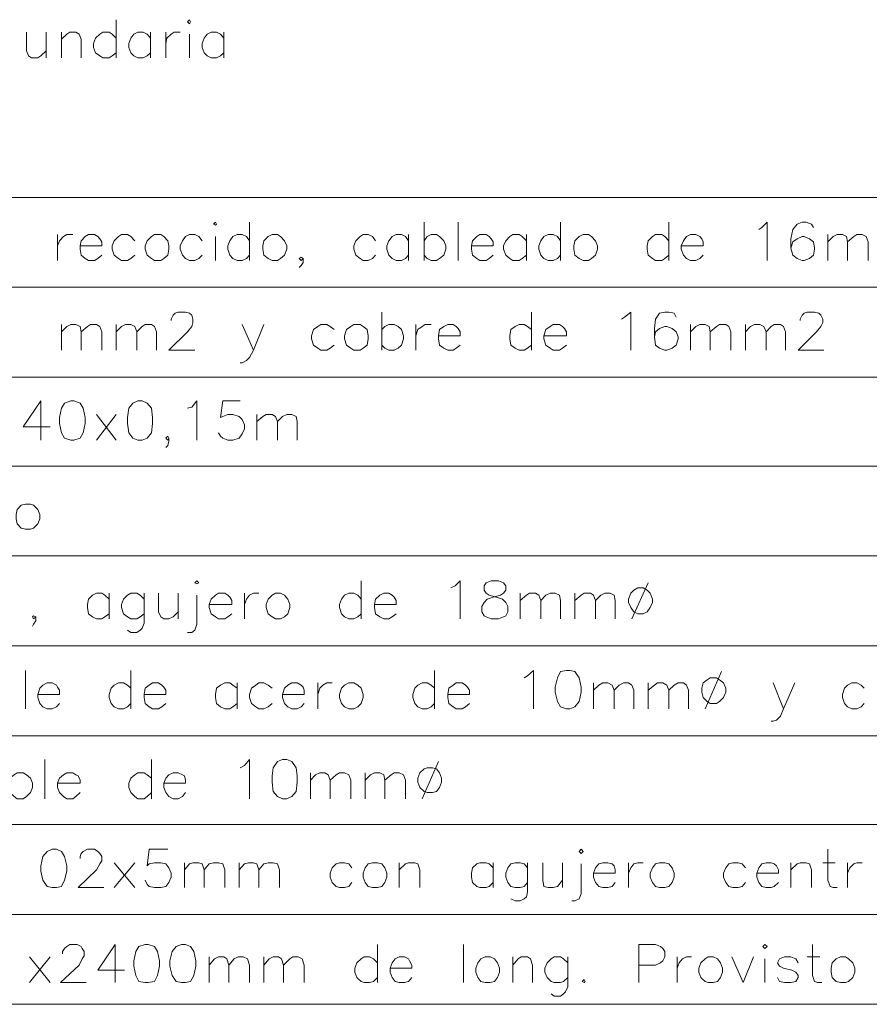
# Model space of a CAD drawing. Header units: millimetres. Extents: x 8 to 202, y 3 to 294.
# Tile 8 of 12: x 97 to 132, y 53 to 93. Entities that reach past the tile are written whole.
import ezdxf

# ---------------------------------------------------------------- set-up
doc = ezdxf.new("R2010")
doc.units = ezdxf.units.MM
doc.layers.add('DGE_CONTORNOS', color=7, linetype='Continuous', lineweight=0)

msp = doc.modelspace()

# ---------------------------------------------------------------- linework, layer by layer
at = {"layer": 'DGE_CONTORNOS', "lineweight": 13}
for points in [[(101.3883, 93.4157), (101.3883, 91.8493)], [(104.3093, 93.331), (104.394, 93.4157), (104.4363, 93.331), (104.394, 93.2464), (104.3093, 93.331)], [(97.7053, 92.9077), (97.7053, 92.1457), (97.79, 91.934), (97.917, 91.8493), (98.171, 91.8493), (98.298, 91.934), (98.5097, 92.1457)], [(98.5097, 92.9077), (98.5097, 91.8493)], [(99.1447, 92.9077), (99.1447, 91.8493)], [(99.1447, 92.6114), (99.3563, 92.823), (99.4833, 92.9077), (99.7373, 92.9077), (99.8643, 92.823), (99.949, 92.6114), (99.949, 91.8493)], [(101.3883, 92.6537), (101.219, 92.823), (101.092, 92.9077), (100.838, 92.9077), (100.711, 92.823), (100.5417, 92.6537), (100.457, 92.442), (100.457, 92.2727), (100.5417, 92.061), (100.711, 91.934), (100.838, 91.8493), (101.092, 91.8493), (101.219, 91.934), (101.3883, 92.061)], [(102.7853, 92.6537), (102.6583, 92.823), (102.489, 92.9077), (102.2773, 92.9077), (102.108, 92.823), (101.981, 92.6537), (101.8963, 92.442), (101.8963, 92.2727), (101.981, 92.061), (102.108, 91.934), (102.2773, 91.8493), (102.489, 91.8493), (102.6583, 91.934), (102.7853, 92.061)], [(102.7853, 92.9077), (102.7853, 91.8493)], [(103.4203, 92.9077), (103.4203, 91.8493)], [(103.4203, 92.442), (103.4627, 92.6537), (103.632, 92.823), (103.759, 92.9077), (104.013, 92.9077)], [(104.394, 92.823), (104.394, 91.8493)], [(105.791, 92.6537), (105.664, 92.823), (105.4947, 92.9077), (105.283, 92.9077), (105.1137, 92.823), (104.9867, 92.6537), (104.902, 92.442), (104.902, 92.2727), (104.9867, 92.061), (105.1137, 91.934), (105.283, 91.8493), (105.4947, 91.8493), (105.664, 91.934), (105.791, 92.061)], [(105.791, 92.9077), (105.791, 91.8493)], [(105.3677, 85.0337), (105.4523, 85.1184), (105.4947, 85.0337), (105.4523, 84.9914), (105.3677, 85.0337)], [(106.8493, 85.1184), (106.8493, 83.552)], [(114.0037, 85.1184), (114.0037, 83.552)], [(115.4007, 85.1184), (115.4007, 83.552)], [(119.5917, 85.1184), (119.5917, 83.552)], [(124.0367, 85.1184), (124.0367, 83.552)], [(127.7197, 84.822), (127.8467, 84.9067), (128.0583, 85.1184), (128.0583, 83.552)], [(129.9633, 84.9067), (129.8787, 85.0337), (129.667, 85.1184), (129.4977, 85.1184), (129.286, 85.0337), (129.1167, 84.822), (129.032, 84.441), (129.032, 84.06), (129.1167, 83.7637), (129.286, 83.6367), (129.4977, 83.552), (129.5823, 83.552), (129.794, 83.6367), (129.9633, 83.7637), (130.0057, 84.0177), (130.0057, 84.06), (129.9633, 84.314), (129.794, 84.441), (129.5823, 84.5257), (129.4977, 84.5257), (129.286, 84.441), (129.1167, 84.314), (129.032, 84.06)], [(98.9753, 84.6104), (98.9753, 83.552)], [(98.9753, 84.1447), (99.06, 84.3564), (99.2293, 84.5257), (99.3563, 84.6104), (99.6103, 84.6104)], [(99.9067, 84.1447), (100.7957, 84.1447), (100.7957, 84.314), (100.711, 84.441), (100.6263, 84.5257), (100.4993, 84.6104), (100.2453, 84.6104), (100.1183, 84.5257), (99.949, 84.3564), (99.9067, 84.1447), (99.9067, 84.0177), (99.949, 83.7637), (100.1183, 83.6367), (100.2453, 83.552), (100.4993, 83.552), (100.6263, 83.6367), (100.7957, 83.7637)], [(102.1503, 84.3564), (101.981, 84.5257), (101.854, 84.6104), (101.6, 84.6104), (101.473, 84.5257), (101.3037, 84.3564), (101.219, 84.1447), (101.219, 84.0177), (101.3037, 83.7637), (101.473, 83.6367), (101.6, 83.552), (101.854, 83.552), (101.981, 83.6367), (102.1503, 83.7637)], [(102.9547, 84.6104), (102.8277, 84.5257), (102.6583, 84.3564), (102.5737, 84.1447), (102.5737, 84.0177), (102.6583, 83.7637), (102.8277, 83.6367), (102.9547, 83.552), (103.2087, 83.552), (103.3357, 83.6367), (103.505, 83.7637), (103.5473, 84.0177), (103.5473, 84.1447), (103.505, 84.3564), (103.3357, 84.5257), (103.2087, 84.6104), (102.9547, 84.6104)], [(104.902, 84.3564), (104.775, 84.5257), (104.6057, 84.6104), (104.394, 84.6104), (104.2247, 84.5257), (104.0977, 84.3564), (104.013, 84.1447), (104.013, 84.0177), (104.0977, 83.7637), (104.2247, 83.6367), (104.394, 83.552), (104.6057, 83.552), (104.775, 83.6367), (104.902, 83.7637)], [(105.4523, 84.5257), (105.4523, 83.552)], [(106.8493, 84.3564), (106.7223, 84.5257), (106.553, 84.6104), (106.3413, 84.6104), (106.172, 84.5257), (106.045, 84.3564), (105.9603, 84.1447), (105.9603, 84.0177), (106.045, 83.7637), (106.172, 83.6367), (106.3413, 83.552), (106.553, 83.552), (106.7223, 83.6367), (106.8493, 83.7637)], [(107.7807, 84.6104), (107.6113, 84.5257), (107.442, 84.3564), (107.3997, 84.1447), (107.3997, 84.0177), (107.442, 83.7637), (107.6113, 83.6367), (107.7807, 83.552), (107.9923, 83.552), (108.1193, 83.6367), (108.2887, 83.7637), (108.3733, 84.0177), (108.3733, 84.1447), (108.2887, 84.3564), (108.1193, 84.5257), (107.9923, 84.6104), (107.7807, 84.6104)], [(112.014, 84.3564), (111.887, 84.5257), (111.7177, 84.6104), (111.506, 84.6104), (111.379, 84.5257), (111.2097, 84.3564), (111.125, 84.1447), (111.125, 84.0177), (111.2097, 83.7637), (111.379, 83.6367), (111.506, 83.552), (111.7177, 83.552), (111.887, 83.6367), (112.014, 83.7637)], [(113.3687, 84.3564), (113.2417, 84.5257), (113.0723, 84.6104), (112.8607, 84.6104), (112.6913, 84.5257), (112.5643, 84.3564), (112.4797, 84.1447), (112.4797, 84.0177), (112.5643, 83.7637), (112.6913, 83.6367), (112.8607, 83.552), (113.0723, 83.552), (113.2417, 83.6367), (113.3687, 83.7637)], [(113.3687, 84.6104), (113.3687, 83.552)], [(114.0037, 84.3564), (114.1307, 84.5257), (114.3, 84.6104), (114.5117, 84.6104), (114.6387, 84.5257), (114.808, 84.3564), (114.8927, 84.1447), (114.8927, 84.0177), (114.808, 83.7637), (114.6387, 83.6367), (114.5117, 83.552), (114.3, 83.552), (114.1307, 83.6367), (114.0037, 83.7637)], [(115.951, 84.1447), (116.84, 84.1447), (116.84, 84.314), (116.7553, 84.441), (116.6707, 84.5257), (116.5437, 84.6104), (116.2897, 84.6104), (116.1627, 84.5257), (115.9933, 84.3564), (115.951, 84.1447), (115.951, 84.0177), (115.9933, 83.7637), (116.1627, 83.6367), (116.2897, 83.552), (116.5437, 83.552), (116.6707, 83.6367), (116.84, 83.7637)], [(118.1947, 84.3564), (118.0253, 84.5257), (117.8983, 84.6104), (117.6443, 84.6104), (117.5173, 84.5257), (117.348, 84.3564), (117.2633, 84.1447), (117.2633, 84.0177), (117.348, 83.7637), (117.5173, 83.6367), (117.6443, 83.552), (117.8983, 83.552), (118.0253, 83.6367), (118.1947, 83.7637)], [(118.1947, 84.6104), (118.1947, 83.552)], [(119.5917, 84.3564), (119.4647, 84.5257), (119.2953, 84.6104), (119.0837, 84.6104), (118.9143, 84.5257), (118.7873, 84.3564), (118.7027, 84.1447), (118.7027, 84.0177), (118.7873, 83.7637), (118.9143, 83.6367), (119.0837, 83.552), (119.2953, 83.552), (119.4647, 83.6367), (119.5917, 83.7637)], [(120.523, 84.6104), (120.3537, 84.5257), (120.1843, 84.3564), (120.142, 84.1447), (120.142, 84.0177), (120.1843, 83.7637), (120.3537, 83.6367), (120.523, 83.552), (120.7347, 83.552), (120.8617, 83.6367), (121.031, 83.7637), (121.1157, 84.0177), (121.1157, 84.1447), (121.031, 84.3564), (120.8617, 84.5257), (120.7347, 84.6104), (120.523, 84.6104)], [(124.0367, 84.3564), (123.8673, 84.5257), (123.7403, 84.6104), (123.4863, 84.6104), (123.3593, 84.5257), (123.19, 84.3564), (123.1477, 84.1447), (123.1477, 84.0177), (123.19, 83.7637), (123.3593, 83.6367), (123.4863, 83.552), (123.7403, 83.552), (123.8673, 83.6367), (124.0367, 83.7637)], [(124.5447, 84.1447), (125.4337, 84.1447), (125.4337, 84.314), (125.3913, 84.441), (125.3067, 84.5257), (125.1373, 84.6104), (124.9257, 84.6104), (124.7563, 84.5257), (124.6293, 84.3564), (124.5447, 84.1447), (124.5447, 84.0177), (124.6293, 83.7637), (124.7563, 83.6367), (124.9257, 83.552), (125.1373, 83.552), (125.3067, 83.6367), (125.4337, 83.7637)], [(130.556, 84.6104), (130.556, 83.552)], [(130.556, 84.314), (130.7677, 84.5257), (130.937, 84.6104), (131.1487, 84.6104), (131.318, 84.5257), (131.3603, 84.314), (131.3603, 83.552)], [(131.3603, 84.314), (131.6143, 84.5257), (131.7413, 84.6104), (131.953, 84.6104), (132.1223, 84.5257), (132.207, 84.314), (132.207, 83.552)], [(109.0507, 83.6367), (108.966, 83.679), (108.8813, 83.6367), (108.966, 83.552), (109.0507, 83.6367), (109.0507, 83.4674), (108.966, 83.3404), (108.8813, 83.2557)], [(103.632, 81.0967), (103.632, 81.139), (103.7167, 81.3084), (103.8013, 81.393), (103.9283, 81.4354), (104.2247, 81.4354), (104.394, 81.393), (104.4787, 81.3084), (104.521, 81.139), (104.521, 81.012), (104.4787, 80.8427), (104.3093, 80.631), (103.5473, 79.869), (104.6057, 79.869)], [(112.268, 81.4354), (112.268, 79.869)], [(118.4063, 81.4354), (118.4063, 79.869)], [(122.0893, 81.139), (122.2163, 81.2237), (122.4703, 81.4354), (122.4703, 79.869)], [(124.333, 81.2237), (124.2483, 81.393), (124.0367, 81.4354), (123.8673, 81.4354), (123.6557, 81.393), (123.4863, 81.139), (123.444, 80.758), (123.444, 80.4194), (123.4863, 80.0807), (123.6557, 79.9537), (123.8673, 79.869), (123.952, 79.869), (124.1637, 79.9537), (124.333, 80.0807), (124.4177, 80.3347), (124.4177, 80.4194), (124.333, 80.631), (124.1637, 80.758), (123.952, 80.8427), (123.8673, 80.8427), (123.6557, 80.758), (123.4863, 80.631), (123.444, 80.4194)], [(129.413, 81.0967), (129.413, 81.139), (129.4977, 81.3084), (129.5823, 81.393), (129.7093, 81.4354), (130.0057, 81.4354), (130.175, 81.393), (130.2597, 81.3084), (130.3443, 81.139), (130.3443, 81.012), (130.2597, 80.8427), (130.0903, 80.631), (129.3283, 79.869), (130.3867, 79.869)], [(99.1447, 80.9274), (99.1447, 79.869)], [(99.1447, 80.631), (99.3563, 80.8427), (99.5257, 80.9274), (99.7373, 80.9274), (99.9067, 80.8427), (99.949, 80.631), (99.949, 79.869)], [(99.949, 80.631), (100.203, 80.8427), (100.33, 80.9274), (100.584, 80.9274), (100.711, 80.8427), (100.7957, 80.631), (100.7957, 79.869)], [(101.3883, 80.9274), (101.3883, 79.869)], [(101.3883, 80.631), (101.6, 80.8427), (101.7693, 80.9274), (101.981, 80.9274), (102.1503, 80.8427), (102.235, 80.631), (102.235, 79.869)], [(102.235, 80.631), (102.4467, 80.8427), (102.5737, 80.9274), (102.8277, 80.9274), (102.9547, 80.8427), (103.0393, 80.631), (103.0393, 79.869)], [(106.553, 80.9274), (107.0187, 79.869), (107.442, 80.9274)], [(110.3207, 80.7157), (110.1513, 80.8427), (110.0243, 80.9274), (109.7703, 80.9274), (109.6433, 80.8427), (109.474, 80.7157), (109.3893, 80.4617), (109.3893, 80.3347), (109.474, 80.0807), (109.6433, 79.9537), (109.7703, 79.869), (110.0243, 79.869), (110.1513, 79.9537), (110.3207, 80.0807)], [(111.125, 80.9274), (110.998, 80.8427), (110.8287, 80.7157), (110.744, 80.4617), (110.744, 80.3347), (110.8287, 80.0807), (110.998, 79.9537), (111.125, 79.869), (111.379, 79.869), (111.506, 79.9537), (111.6753, 80.0807), (111.7177, 80.3347), (111.7177, 80.4617), (111.6753, 80.7157), (111.506, 80.8427), (111.379, 80.9274), (111.125, 80.9274)], [(112.268, 80.7157), (112.395, 80.8427), (112.5643, 80.9274), (112.776, 80.9274), (112.9453, 80.8427), (113.0723, 80.7157), (113.157, 80.4617), (113.157, 80.3347), (113.0723, 80.0807), (112.9453, 79.9537), (112.776, 79.869), (112.5643, 79.869), (112.395, 79.9537), (112.268, 80.0807)], [(113.665, 80.9274), (113.665, 79.869)], [(113.665, 80.4617), (113.7497, 80.7157), (113.919, 80.8427), (114.046, 80.9274), (114.3, 80.9274)], [(114.5963, 80.4617), (115.4853, 80.4617), (115.4853, 80.631), (115.4007, 80.758), (115.316, 80.8427), (115.189, 80.9274), (114.9773, 80.9274), (114.808, 80.8427), (114.6387, 80.7157), (114.5963, 80.4617), (114.5963, 80.3347), (114.6387, 80.0807), (114.808, 79.9537), (114.9773, 79.869), (115.189, 79.869), (115.316, 79.9537), (115.4853, 80.0807)], [(118.4063, 80.7157), (118.237, 80.8427), (118.11, 80.9274), (117.8983, 80.9274), (117.729, 80.8427), (117.5597, 80.7157), (117.5173, 80.4617), (117.5173, 80.3347), (117.5597, 80.0807), (117.729, 79.9537), (117.8983, 79.869), (118.11, 79.869), (118.237, 79.9537), (118.4063, 80.0807)], [(118.9143, 80.4617), (119.8457, 80.4617), (119.8457, 80.631), (119.761, 80.758), (119.6763, 80.8427), (119.5493, 80.9274), (119.2953, 80.9274), (119.1683, 80.8427), (118.999, 80.7157), (118.9143, 80.4617), (118.9143, 80.3347), (118.999, 80.0807), (119.1683, 79.9537), (119.2953, 79.869), (119.5493, 79.869), (119.6763, 79.9537), (119.8457, 80.0807)], [(124.9257, 80.9274), (124.9257, 79.869)], [(124.9257, 80.631), (125.1373, 80.8427), (125.3067, 80.9274), (125.5183, 80.9274), (125.6877, 80.8427), (125.73, 80.631), (125.73, 79.869)], [(125.73, 80.631), (125.984, 80.8427), (126.111, 80.9274), (126.365, 80.9274), (126.492, 80.8427), (126.5767, 80.631), (126.5767, 79.869)], [(127.1693, 80.9274), (127.1693, 79.869)], [(127.1693, 80.631), (127.381, 80.8427), (127.5503, 80.9274), (127.762, 80.9274), (127.9313, 80.8427), (128.016, 80.631), (128.016, 79.869)], [(128.016, 80.631), (128.2277, 80.8427), (128.3547, 80.9274), (128.6087, 80.9274), (128.7357, 80.8427), (128.8203, 80.631), (128.8203, 79.869)], [(107.0187, 79.869), (106.8493, 79.5727), (106.7223, 79.4457), (106.553, 79.361), (106.4683, 79.361)], [(98.298, 77.7947), (97.5783, 76.7364), (98.679, 76.7364)], [(98.298, 77.7947), (98.298, 76.186)], [(99.5257, 77.7947), (99.2717, 77.71), (99.1447, 77.4984), (99.06, 77.1174), (99.06, 76.8634), (99.1447, 76.4824), (99.2717, 76.2707), (99.5257, 76.186), (99.6527, 76.186), (99.9067, 76.2707), (100.0337, 76.4824), (100.1183, 76.8634), (100.1183, 77.1174), (100.0337, 77.4984), (99.9067, 77.71), (99.6527, 77.7947), (99.5257, 77.7947)], [(102.2773, 77.7947), (102.0657, 77.71), (101.8963, 77.4984), (101.854, 77.1174), (101.854, 76.8634), (101.8963, 76.4824), (102.0657, 76.2707), (102.2773, 76.186), (102.4467, 76.186), (102.6583, 76.2707), (102.8277, 76.4824), (102.87, 76.8634), (102.87, 77.1174), (102.8277, 77.4984), (102.6583, 77.71), (102.4467, 77.7947), (102.2773, 77.7947)], [(104.3093, 77.4984), (104.4787, 77.5407), (104.6903, 77.7947), (104.6903, 76.186)], [(106.4683, 77.7947), (105.7487, 77.7947), (105.664, 77.1174), (105.7487, 77.1597), (105.9603, 77.2444), (106.172, 77.2444), (106.426, 77.1597), (106.553, 77.0327), (106.6377, 76.821), (106.6377, 76.6517), (106.553, 76.44), (106.426, 76.2707), (106.172, 76.186), (105.9603, 76.186), (105.7487, 76.2707), (105.664, 76.3554), (105.5793, 76.4824)], [(100.584, 77.2444), (101.3883, 76.186)], [(101.3883, 77.2444), (100.584, 76.186)], [(107.1457, 77.2444), (107.1457, 76.186)], [(107.1457, 76.948), (107.3997, 77.1597), (107.5267, 77.2444), (107.7807, 77.2444), (107.9077, 77.1597), (107.9923, 76.948), (107.9923, 76.186)], [(107.9923, 76.948), (108.204, 77.1597), (108.3733, 77.2444), (108.585, 77.2444), (108.7543, 77.1597), (108.7967, 76.948), (108.7967, 76.186)], [(103.5473, 76.2707), (103.505, 76.3554), (103.4203, 76.2707), (103.505, 76.186), (103.5473, 76.2707), (103.5473, 76.1437), (103.505, 75.9744), (103.4203, 75.8897)], [(97.663, 73.5614), (97.4937, 73.519), (97.3243, 73.3497), (97.282, 73.138), (97.282, 72.9687), (97.3243, 72.757), (97.4937, 72.5877), (97.663, 72.5454), (97.8747, 72.5454), (98.0017, 72.5877), (98.171, 72.757), (98.2557, 72.9687), (98.2557, 73.138), (98.171, 73.3497), (98.0017, 73.519), (97.8747, 73.5614), (97.663, 73.5614)], [(104.6057, 70.344), (104.6903, 70.4287), (104.775, 70.344), (104.6903, 70.3017), (104.6057, 70.344)], [(111.4213, 70.4287), (111.4213, 68.8624)], [(115.1043, 70.1324), (115.2737, 70.217), (115.4853, 70.4287), (115.4853, 68.8624)], [(116.7553, 70.4287), (116.5437, 70.344), (116.459, 70.217), (116.459, 70.0477), (116.5437, 69.9207), (116.6707, 69.836), (116.967, 69.7514), (117.221, 69.6667), (117.348, 69.5397), (117.4327, 69.3704), (117.4327, 69.1587), (117.348, 68.9894), (117.2633, 68.947), (117.0517, 68.8624), (116.7553, 68.8624), (116.5437, 68.947), (116.459, 68.9894), (116.3743, 69.1587), (116.3743, 69.3704), (116.459, 69.5397), (116.586, 69.6667), (116.84, 69.7514), (117.1363, 69.836), (117.2633, 69.9207), (117.348, 70.0477), (117.348, 70.217), (117.2633, 70.344), (117.0517, 70.4287), (116.7553, 70.4287)], [(123.19, 70.344), (122.5127, 68.8624)], [(101.092, 69.6667), (100.9227, 69.836), (100.7957, 69.9207), (100.584, 69.9207), (100.4147, 69.836), (100.2453, 69.6667), (100.203, 69.455), (100.203, 69.328), (100.2453, 69.074), (100.4147, 68.947), (100.584, 68.8624), (100.7957, 68.8624), (100.9227, 68.947), (101.092, 69.074)], [(101.092, 69.9207), (101.092, 68.8624)], [(102.5313, 69.6667), (102.362, 69.836), (102.235, 69.9207), (101.981, 69.9207), (101.854, 69.836), (101.6847, 69.6667), (101.6, 69.455), (101.6, 69.328), (101.6847, 69.074), (101.854, 68.947), (101.981, 68.8624), (102.235, 68.8624), (102.362, 68.947), (102.5313, 69.074)], [(102.5313, 69.9207), (102.5313, 68.693), (102.4467, 68.4814), (102.362, 68.3967), (102.235, 68.312), (101.981, 68.312), (101.854, 68.3967)], [(103.124, 69.9207), (103.124, 69.1587), (103.2087, 68.947), (103.3357, 68.8624), (103.5473, 68.8624), (103.7167, 68.947), (103.9283, 69.1587)], [(103.9283, 69.9207), (103.9283, 68.8624)], [(104.6903, 69.836), (104.6903, 68.6507), (104.6057, 68.3967), (104.4787, 68.312), (104.3093, 68.312)], [(105.1983, 69.455), (106.1297, 69.455), (106.1297, 69.6244), (106.045, 69.7514), (105.9603, 69.836), (105.8333, 69.9207), (105.5793, 69.9207), (105.4523, 69.836), (105.283, 69.6667), (105.1983, 69.455), (105.1983, 69.328), (105.283, 69.074), (105.4523, 68.947), (105.5793, 68.8624), (105.8333, 68.8624), (105.9603, 68.947), (106.1297, 69.074)], [(106.6377, 69.9207), (106.6377, 68.8624)], [(106.6377, 69.455), (106.7223, 69.6667), (106.8493, 69.836), (107.0187, 69.9207), (107.2303, 69.9207)], [(107.9077, 69.9207), (107.7807, 69.836), (107.6113, 69.6667), (107.5267, 69.455), (107.5267, 69.328), (107.6113, 69.074), (107.7807, 68.947), (107.9077, 68.8624), (108.1193, 68.8624), (108.2887, 68.947), (108.4157, 69.074), (108.5003, 69.328), (108.5003, 69.455), (108.4157, 69.6667), (108.2887, 69.836), (108.1193, 69.9207), (107.9077, 69.9207)], [(111.4213, 69.6667), (111.2943, 69.836), (111.125, 69.9207), (110.9133, 69.9207), (110.744, 69.836), (110.617, 69.6667), (110.5323, 69.455), (110.5323, 69.328), (110.617, 69.074), (110.744, 68.947), (110.9133, 68.8624), (111.125, 68.8624), (111.2943, 68.947), (111.4213, 69.074)], [(111.9717, 69.455), (112.8607, 69.455), (112.8607, 69.6244), (112.776, 69.7514), (112.6913, 69.836), (112.5643, 69.9207), (112.3527, 69.9207), (112.1833, 69.836), (112.014, 69.6667), (111.9717, 69.455), (111.9717, 69.328), (112.014, 69.074), (112.1833, 68.947), (112.3527, 68.8624), (112.5643, 68.8624), (112.6913, 68.947), (112.8607, 69.074)], [(117.9407, 69.9207), (117.9407, 68.8624)], [(117.9407, 69.6244), (118.1947, 69.836), (118.3217, 69.9207), (118.5757, 69.9207), (118.7027, 69.836), (118.7873, 69.6244), (118.7873, 68.8624)], [(118.7873, 69.6244), (118.999, 69.836), (119.1683, 69.9207), (119.38, 69.9207), (119.5493, 69.836), (119.5917, 69.6244), (119.5917, 68.8624)], [(120.1843, 69.9207), (120.1843, 68.8624)], [(120.1843, 69.6244), (120.4383, 69.836), (120.5653, 69.9207), (120.8193, 69.9207), (120.9463, 69.836), (121.031, 69.6244), (121.031, 68.8624)], [(121.031, 69.6244), (121.2427, 69.836), (121.412, 69.9207), (121.6237, 69.9207), (121.793, 69.836), (121.8353, 69.6244), (121.8353, 68.8624)], [(122.7667, 70.1324), (122.5973, 70.0477), (122.4703, 69.9207), (122.3857, 69.6667), (122.3857, 69.5397), (122.4703, 69.328), (122.5973, 69.1587), (122.7667, 69.074), (122.9783, 69.074), (123.1477, 69.1587), (123.2747, 69.328), (123.3593, 69.5397), (123.3593, 69.6667), (123.2747, 69.9207), (123.1477, 70.0477), (122.9783, 70.1324), (122.7667, 70.1324)], [(98.0863, 68.947), (98.0017, 68.9894), (97.9593, 68.947), (98.0017, 68.8624), (98.0863, 68.947), (98.0863, 68.7777), (98.0017, 68.6507), (97.9593, 68.566)], [(97.663, 66.7457), (97.663, 65.1794)], [(101.981, 66.7457), (101.981, 65.1794)], [(114.427, 66.7457), (114.427, 65.1794)], [(118.11, 66.4494), (118.237, 66.534), (118.491, 66.7457), (118.491, 65.1794)], [(119.8457, 66.7457), (119.5917, 66.7034), (119.4647, 66.4494), (119.38, 66.0684), (119.38, 65.8567), (119.4647, 65.4757), (119.5917, 65.264), (119.8457, 65.1794), (119.9727, 65.1794), (120.1843, 65.264), (120.3537, 65.4757), (120.4383, 65.8567), (120.4383, 66.0684), (120.3537, 66.4494), (120.1843, 66.7034), (119.9727, 66.7457), (119.8457, 66.7457)], [(126.1957, 66.7034), (125.5183, 65.1794)], [(98.171, 65.772), (99.06, 65.772), (99.06, 65.9414), (98.9753, 66.0684), (98.933, 66.153), (98.7637, 66.2377), (98.552, 66.2377), (98.3827, 66.153), (98.2557, 66.026), (98.171, 65.772), (98.171, 65.645), (98.2557, 65.391), (98.3827, 65.264), (98.552, 65.1794), (98.7637, 65.1794), (98.933, 65.264), (99.06, 65.391)], [(101.981, 66.026), (101.854, 66.153), (101.6847, 66.2377), (101.473, 66.2377), (101.3037, 66.153), (101.1767, 66.026), (101.092, 65.772), (101.092, 65.645), (101.1767, 65.391), (101.3037, 65.264), (101.473, 65.1794), (101.6847, 65.1794), (101.854, 65.264), (101.981, 65.391)], [(102.5313, 65.772), (103.4203, 65.772), (103.4203, 65.9414), (103.3357, 66.0684), (103.251, 66.153), (103.124, 66.2377), (102.87, 66.2377), (102.743, 66.153), (102.5737, 66.026), (102.5313, 65.772), (102.5313, 65.645), (102.5737, 65.391), (102.743, 65.264), (102.87, 65.1794), (103.124, 65.1794), (103.251, 65.264), (103.4203, 65.391)], [(106.3413, 66.026), (106.172, 66.153), (106.045, 66.2377), (105.8333, 66.2377), (105.664, 66.153), (105.4947, 66.026), (105.4523, 65.772), (105.4523, 65.645), (105.4947, 65.391), (105.664, 65.264), (105.8333, 65.1794), (106.045, 65.1794), (106.172, 65.264), (106.3413, 65.391)], [(106.3413, 66.2377), (106.3413, 65.1794)], [(107.7807, 66.026), (107.6113, 66.153), (107.442, 66.2377), (107.2303, 66.2377), (107.1033, 66.153), (106.934, 66.026), (106.8493, 65.772), (106.8493, 65.645), (106.934, 65.391), (107.1033, 65.264), (107.2303, 65.1794), (107.442, 65.1794), (107.6113, 65.264), (107.7807, 65.391)], [(108.204, 65.772), (109.093, 65.772), (109.093, 65.9414), (109.0507, 66.0684), (108.966, 66.153), (108.7967, 66.2377), (108.585, 66.2377), (108.4157, 66.153), (108.2887, 66.026), (108.204, 65.772), (108.204, 65.645), (108.2887, 65.391), (108.4157, 65.264), (108.585, 65.1794), (108.7967, 65.1794), (108.966, 65.264), (109.093, 65.391)], [(109.6433, 66.2377), (109.6433, 65.1794)], [(109.6433, 65.772), (109.728, 66.026), (109.855, 66.153), (110.0243, 66.2377), (110.236, 66.2377)], [(110.9133, 66.2377), (110.744, 66.153), (110.617, 66.026), (110.5323, 65.772), (110.5323, 65.645), (110.617, 65.391), (110.744, 65.264), (110.9133, 65.1794), (111.125, 65.1794), (111.2943, 65.264), (111.4213, 65.391), (111.506, 65.645), (111.506, 65.772), (111.4213, 66.026), (111.2943, 66.153), (111.125, 66.2377), (110.9133, 66.2377)], [(114.427, 66.026), (114.3, 66.153), (114.1307, 66.2377), (113.919, 66.2377), (113.7497, 66.153), (113.6227, 66.026), (113.538, 65.772), (113.538, 65.645), (113.6227, 65.391), (113.7497, 65.264), (113.919, 65.1794), (114.1307, 65.1794), (114.3, 65.264), (114.427, 65.391)], [(114.9773, 65.772), (115.8663, 65.772), (115.8663, 65.9414), (115.7817, 66.0684), (115.697, 66.153), (115.57, 66.2377), (115.316, 66.2377), (115.189, 66.153), (115.0197, 66.026), (114.9773, 65.772), (114.9773, 65.645), (115.0197, 65.391), (115.189, 65.264), (115.316, 65.1794), (115.57, 65.1794), (115.697, 65.264), (115.8663, 65.391)], [(120.9463, 66.2377), (120.9463, 65.1794)], [(120.9463, 65.9414), (121.158, 66.153), (121.3273, 66.2377), (121.539, 66.2377), (121.7083, 66.153), (121.793, 65.9414), (121.793, 65.1794)], [(121.793, 65.9414), (122.0047, 66.153), (122.174, 66.2377), (122.3857, 66.2377), (122.5127, 66.153), (122.5973, 65.9414), (122.5973, 65.1794)], [(123.19, 66.2377), (123.19, 65.1794)], [(123.19, 65.9414), (123.444, 66.153), (123.571, 66.2377), (123.7827, 66.2377), (123.952, 66.153), (124.0367, 65.9414), (124.0367, 65.1794)], [(124.0367, 65.9414), (124.2483, 66.153), (124.4177, 66.2377), (124.6293, 66.2377), (124.7563, 66.153), (124.841, 65.9414), (124.841, 65.1794)], [(125.73, 66.4494), (125.603, 66.3647), (125.4337, 66.2377), (125.3913, 66.026), (125.3913, 65.8567), (125.4337, 65.645), (125.603, 65.4757), (125.73, 65.391), (125.984, 65.391), (126.111, 65.4757), (126.2803, 65.645), (126.365, 65.8567), (126.365, 66.026), (126.2803, 66.2377), (126.111, 66.3647), (125.984, 66.4494), (125.73, 66.4494)], [(128.3123, 66.2377), (128.7357, 65.1794), (129.2013, 66.2377)], [(132.0377, 66.026), (131.9107, 66.153), (131.7413, 66.2377), (131.5297, 66.2377), (131.3603, 66.153), (131.2333, 66.026), (131.1487, 65.772), (131.1487, 65.645), (131.2333, 65.391), (131.3603, 65.264), (131.5297, 65.1794), (131.7413, 65.1794), (131.9107, 65.264), (132.0377, 65.391)], [(128.7357, 65.1794), (128.6087, 64.883), (128.4393, 64.7137), (128.3123, 64.6714), (128.2277, 64.6714)], [(98.4673, 63.105), (98.4673, 61.4964)], [(102.8277, 63.105), (102.8277, 61.4964)], [(106.4683, 62.7664), (106.6377, 62.851), (106.8493, 63.105), (106.8493, 61.4964)], [(108.204, 63.105), (107.9923, 63.0204), (107.823, 62.7664), (107.7807, 62.4277), (107.7807, 62.1737), (107.823, 61.7927), (107.9923, 61.581), (108.204, 61.4964), (108.3733, 61.4964), (108.585, 61.581), (108.7543, 61.7927), (108.7967, 62.1737), (108.7967, 62.4277), (108.7543, 62.7664), (108.585, 63.0204), (108.3733, 63.105), (108.204, 63.105)], [(114.5963, 63.0204), (113.919, 61.4964)], [(97.028, 62.343), (97.1973, 62.47), (97.3243, 62.5547), (97.5783, 62.5547), (97.7053, 62.47), (97.8747, 62.343), (97.9593, 62.1314), (97.9593, 61.962), (97.8747, 61.7504), (97.7053, 61.581), (97.5783, 61.4964), (97.3243, 61.4964), (97.1973, 61.581), (97.028, 61.7504)], [(98.9753, 62.1314), (99.9067, 62.1314), (99.9067, 62.2584), (99.822, 62.4277), (99.7373, 62.47), (99.6103, 62.5547), (99.3563, 62.5547), (99.2293, 62.47), (99.06, 62.343), (98.9753, 62.1314), (98.9753, 61.962), (99.06, 61.7504), (99.2293, 61.581), (99.3563, 61.4964), (99.6103, 61.4964), (99.7373, 61.581), (99.9067, 61.7504)], [(102.8277, 62.343), (102.6583, 62.47), (102.5313, 62.5547), (102.2773, 62.5547), (102.1503, 62.47), (101.981, 62.343), (101.8963, 62.1314), (101.8963, 61.962), (101.981, 61.7504), (102.1503, 61.581), (102.2773, 61.4964), (102.5313, 61.4964), (102.6583, 61.581), (102.8277, 61.7504)], [(103.3357, 62.1314), (104.2247, 62.1314), (104.2247, 62.2584), (104.1823, 62.4277), (104.0977, 62.47), (103.9283, 62.5547), (103.7167, 62.5547), (103.5473, 62.47), (103.4203, 62.343), (103.3357, 62.1314), (103.3357, 61.962), (103.4203, 61.7504), (103.5473, 61.581), (103.7167, 61.4964), (103.9283, 61.4964), (104.0977, 61.581), (104.2247, 61.7504)], [(109.347, 62.5547), (109.347, 61.4964)], [(109.347, 62.2584), (109.5587, 62.47), (109.728, 62.5547), (109.9397, 62.5547), (110.0667, 62.47), (110.1513, 62.2584), (110.1513, 61.4964)], [(110.1513, 62.2584), (110.4053, 62.47), (110.5323, 62.5547), (110.744, 62.5547), (110.9133, 62.47), (110.998, 62.2584), (110.998, 61.4964)], [(111.5907, 62.5547), (111.5907, 61.4964)], [(111.5907, 62.2584), (111.8023, 62.47), (111.9717, 62.5547), (112.1833, 62.5547), (112.3527, 62.47), (112.395, 62.2584), (112.395, 61.4964)], [(112.395, 62.2584), (112.649, 62.47), (112.776, 62.5547), (112.9877, 62.5547), (113.157, 62.47), (113.2417, 62.2584), (113.2417, 61.4964)], [(114.1307, 62.7664), (114.0037, 62.724), (113.8343, 62.5547), (113.7497, 62.343), (113.7497, 62.1737), (113.8343, 61.962), (114.0037, 61.7927), (114.1307, 61.7504), (114.3423, 61.7504), (114.5117, 61.7927), (114.6387, 61.962), (114.7233, 62.1737), (114.7233, 62.343), (114.6387, 62.5547), (114.5117, 62.724), (114.3423, 62.7664), (114.1307, 62.7664)], [(98.7637, 59.422), (98.552, 59.3374), (98.3827, 59.1257), (98.298, 58.7447), (98.298, 58.533), (98.3827, 58.152), (98.552, 57.898), (98.7637, 57.8557), (98.933, 57.8557), (99.1447, 57.898), (99.2717, 58.152), (99.3563, 58.533), (99.3563, 58.7447), (99.2717, 59.1257), (99.1447, 59.3374), (98.933, 59.422), (98.7637, 59.422)], [(99.9067, 59.041), (99.9067, 59.1257), (99.949, 59.2527), (100.0337, 59.3374), (100.203, 59.422), (100.4993, 59.422), (100.6263, 59.3374), (100.711, 59.2527), (100.7957, 59.1257), (100.7957, 58.9564), (100.711, 58.8294), (100.584, 58.5754), (99.822, 57.8557), (100.8803, 57.8557)], [(103.505, 59.422), (102.743, 59.422), (102.6583, 58.7447), (102.743, 58.8294), (102.9547, 58.8717), (103.2087, 58.8717), (103.4203, 58.8294), (103.5473, 58.66), (103.632, 58.4484), (103.632, 58.279), (103.5473, 58.0674), (103.4203, 57.898), (103.2087, 57.8557), (102.9547, 57.8557), (102.743, 57.898), (102.6583, 57.9827), (102.5737, 58.152)], [(120.3537, 59.3374), (120.4383, 59.422), (120.523, 59.3374), (120.4383, 59.2527), (120.3537, 59.3374)], [(130.556, 59.422), (130.556, 58.152), (130.6407, 57.898), (130.7677, 57.8557), (130.937, 57.8557)], [(101.3037, 58.8717), (102.1503, 57.8557)], [(102.1503, 58.8717), (101.3037, 57.8557)], [(104.1823, 58.8717), (104.1823, 57.8557)], [(104.1823, 58.5754), (104.394, 58.8294), (104.521, 58.8717), (104.775, 58.8717), (104.902, 58.8294), (104.9867, 58.5754), (104.9867, 57.8557)], [(104.9867, 58.5754), (105.1983, 58.8294), (105.3677, 58.8717), (105.5793, 58.8717), (105.7487, 58.8294), (105.8333, 58.5754), (105.8333, 57.8557)], [(106.426, 58.8717), (106.426, 57.8557)], [(106.426, 58.5754), (106.6377, 58.8294), (106.807, 58.8717), (107.0187, 58.8717), (107.1457, 58.8294), (107.2303, 58.5754), (107.2303, 57.8557)], [(107.2303, 58.5754), (107.442, 58.8294), (107.6113, 58.8717), (107.823, 58.8717), (107.9923, 58.8294), (108.077, 58.5754), (108.077, 57.8557)], [(111.0403, 58.66), (110.9133, 58.8294), (110.744, 58.8717), (110.5323, 58.8717), (110.4053, 58.8294), (110.236, 58.66), (110.1513, 58.4484), (110.1513, 58.279), (110.236, 58.0674), (110.4053, 57.898), (110.5323, 57.8557), (110.744, 57.8557), (110.9133, 57.898), (111.0403, 58.0674)], [(111.887, 58.8717), (111.7177, 58.8294), (111.5907, 58.66), (111.506, 58.4484), (111.506, 58.279), (111.5907, 58.0674), (111.7177, 57.898), (111.887, 57.8557), (112.0987, 57.8557), (112.268, 57.898), (112.395, 58.0674), (112.4797, 58.279), (112.4797, 58.4484), (112.395, 58.66), (112.268, 58.8294), (112.0987, 58.8717), (111.887, 58.8717)], [(112.9877, 58.8717), (112.9877, 57.8557)], [(112.9877, 58.5754), (113.2417, 58.8294), (113.3687, 58.8717), (113.6227, 58.8717), (113.7497, 58.8294), (113.8343, 58.5754), (113.8343, 57.8557)], [(116.84, 58.66), (116.6707, 58.8294), (116.5437, 58.8717), (116.2897, 58.8717), (116.1627, 58.8294), (115.9933, 58.66), (115.951, 58.4484), (115.951, 58.279), (115.9933, 58.0674), (116.1627, 57.898), (116.2897, 57.8557), (116.5437, 57.8557), (116.6707, 57.898), (116.84, 58.0674)], [(116.84, 58.8717), (116.84, 57.8557)], [(118.237, 58.66), (118.11, 58.8294), (117.9407, 58.8717), (117.729, 58.8717), (117.5597, 58.8294), (117.4327, 58.66), (117.348, 58.4484), (117.348, 58.279), (117.4327, 58.0674), (117.5597, 57.898), (117.729, 57.8557), (117.9407, 57.8557), (118.11, 57.898), (118.237, 58.0674)], [(118.237, 58.8717), (118.237, 57.6864), (118.1947, 57.4747), (118.11, 57.39), (117.9407, 57.3054), (117.729, 57.3054), (117.5597, 57.39)], [(118.872, 58.8717), (118.872, 58.152), (118.9143, 57.898), (119.0837, 57.8557), (119.2953, 57.8557), (119.4647, 57.898), (119.6763, 58.152)], [(119.6763, 58.8717), (119.6763, 57.8557)], [(120.4383, 58.8294), (120.4383, 57.6017), (120.3537, 57.39), (120.1843, 57.3054), (120.0573, 57.3054)], [(120.9463, 58.4484), (121.8353, 58.4484), (121.8353, 58.5754), (121.793, 58.7447), (121.7083, 58.8294), (121.539, 58.8717), (121.3273, 58.8717), (121.158, 58.8294), (121.031, 58.66), (120.9463, 58.4484), (120.9463, 58.279), (121.031, 58.0674), (121.158, 57.898), (121.3273, 57.8557), (121.539, 57.8557), (121.7083, 57.898), (121.8353, 58.0674)], [(122.3857, 58.8717), (122.3857, 57.8557)], [(122.3857, 58.4484), (122.4703, 58.66), (122.5973, 58.8294), (122.7667, 58.8717), (122.9783, 58.8717)], [(123.6557, 58.8717), (123.4863, 58.8294), (123.3593, 58.66), (123.2747, 58.4484), (123.2747, 58.279), (123.3593, 58.0674), (123.4863, 57.898), (123.6557, 57.8557), (123.8673, 57.8557), (124.0367, 57.898), (124.1637, 58.0674), (124.2483, 58.279), (124.2483, 58.4484), (124.1637, 58.66), (124.0367, 58.8294), (123.8673, 58.8717), (123.6557, 58.8717)], [(127.1693, 58.66), (127.0423, 58.8294), (126.873, 58.8717), (126.6613, 58.8717), (126.492, 58.8294), (126.365, 58.66), (126.2803, 58.4484), (126.2803, 58.279), (126.365, 58.0674), (126.492, 57.898), (126.6613, 57.8557), (126.873, 57.8557), (127.0423, 57.898), (127.1693, 58.0674)], [(127.635, 58.4484), (128.524, 58.4484), (128.524, 58.5754), (128.4393, 58.7447), (128.3547, 58.8294), (128.2277, 58.8717), (128.016, 58.8717), (127.8467, 58.8294), (127.7197, 58.66), (127.635, 58.4484), (127.635, 58.279), (127.7197, 58.0674), (127.8467, 57.898), (128.016, 57.8557), (128.2277, 57.8557), (128.3547, 57.898), (128.524, 58.0674)], [(129.032, 58.8717), (129.032, 57.8557)], [(129.032, 58.5754), (129.286, 58.8294), (129.413, 58.8717), (129.667, 58.8717), (129.794, 58.8294), (129.8787, 58.5754), (129.8787, 57.8557)], [(130.3443, 58.8717), (130.8523, 58.8717)], [(131.3603, 58.8717), (131.3603, 57.8557)], [(131.3603, 58.4484), (131.445, 58.66), (131.6143, 58.8294), (131.7413, 58.8717), (131.953, 58.8717)], [(99.187, 55.1464), (99.187, 55.231), (99.2717, 55.358), (99.3563, 55.4427), (99.4833, 55.5274), (99.7797, 55.5274), (99.949, 55.4427), (99.9913, 55.358), (100.076, 55.231), (100.076, 55.0617), (99.9913, 54.9347), (99.8643, 54.6807), (99.1023, 53.961), (100.1607, 53.961)], [(101.346, 55.5274), (100.6263, 54.469), (101.727, 54.469)], [(101.346, 55.5274), (101.346, 53.961)], [(102.5737, 55.5274), (102.3197, 55.4427), (102.1927, 55.231), (102.108, 54.85), (102.108, 54.6384), (102.1927, 54.2574), (102.3197, 54.0034), (102.5737, 53.961), (102.7007, 53.961), (102.9547, 54.0034), (103.0817, 54.2574), (103.1663, 54.6384), (103.1663, 54.85), (103.0817, 55.231), (102.9547, 55.4427), (102.7007, 55.5274), (102.5737, 55.5274)], [(104.0553, 55.5274), (103.8437, 55.4427), (103.6743, 55.231), (103.5897, 54.85), (103.5897, 54.6384), (103.6743, 54.2574), (103.8437, 54.0034), (104.0553, 53.961), (104.2247, 53.961), (104.4363, 54.0034), (104.5633, 54.2574), (104.648, 54.6384), (104.648, 54.85), (104.5633, 55.231), (104.4363, 55.4427), (104.2247, 55.5274), (104.0553, 55.5274)], [(112.0987, 55.5274), (112.0987, 53.961)], [(115.6123, 55.5274), (115.6123, 53.961)], [(122.809, 53.961), (122.809, 55.5274), (123.4863, 55.5274), (123.698, 55.4427), (123.7827, 55.358), (123.8673, 55.231), (123.8673, 55.0194), (123.7827, 54.85), (123.698, 54.7654), (123.4863, 54.6807), (122.809, 54.6807)], [(127.889, 55.4427), (127.9737, 55.5274), (128.0583, 55.4427), (127.9737, 55.358), (127.889, 55.4427)], [(129.921, 55.5274), (129.921, 54.2574), (130.0057, 54.0034), (130.1327, 53.961), (130.302, 53.961)], [(97.8323, 55.0194), (98.679, 53.961)], [(98.679, 55.0194), (97.8323, 53.961)], [(105.1983, 55.0194), (105.1983, 53.961)], [(105.1983, 54.6807), (105.41, 54.9347), (105.5793, 55.0194), (105.791, 55.0194), (105.918, 54.9347), (106.0027, 54.6807), (106.0027, 53.961)], [(106.0027, 54.6807), (106.2143, 54.9347), (106.3837, 55.0194), (106.5953, 55.0194), (106.7647, 54.9347), (106.8493, 54.6807), (106.8493, 53.961)], [(107.442, 55.0194), (107.442, 53.961)], [(107.442, 54.6807), (107.6537, 54.9347), (107.823, 55.0194), (108.0347, 55.0194), (108.1617, 54.9347), (108.2463, 54.6807), (108.2463, 53.961)], [(108.2463, 54.6807), (108.5003, 54.9347), (108.6273, 55.0194), (108.839, 55.0194), (109.0083, 54.9347), (109.093, 54.6807), (109.093, 53.961)], [(112.0987, 54.7654), (111.9293, 54.9347), (111.76, 55.0194), (111.5483, 55.0194), (111.4213, 54.9347), (111.252, 54.7654), (111.1673, 54.5537), (111.1673, 54.3844), (111.252, 54.1727), (111.4213, 54.0034), (111.5483, 53.961), (111.76, 53.961), (111.9293, 54.0034), (112.0987, 54.1727)], [(112.6067, 54.5537), (113.4957, 54.5537), (113.4957, 54.6807), (113.411, 54.85), (113.3687, 54.9347), (113.1993, 55.0194), (112.9877, 55.0194), (112.8183, 54.9347), (112.6913, 54.7654), (112.6067, 54.5537), (112.6067, 54.3844), (112.6913, 54.1727), (112.8183, 54.0034), (112.9877, 53.961), (113.1993, 53.961), (113.3687, 54.0034), (113.4957, 54.1727)], [(116.5013, 55.0194), (116.332, 54.9347), (116.205, 54.7654), (116.1203, 54.5537), (116.1203, 54.3844), (116.205, 54.1727), (116.332, 54.0034), (116.5013, 53.961), (116.713, 53.961), (116.8823, 54.0034), (117.0093, 54.1727), (117.094, 54.3844), (117.094, 54.5537), (117.0093, 54.7654), (116.8823, 54.9347), (116.713, 55.0194), (116.5013, 55.0194)], [(117.6443, 55.0194), (117.6443, 53.961)], [(117.6443, 54.6807), (117.856, 54.9347), (117.983, 55.0194), (118.237, 55.0194), (118.364, 54.9347), (118.4487, 54.6807), (118.4487, 53.961)], [(119.888, 54.7654), (119.7187, 54.9347), (119.5917, 55.0194), (119.3377, 55.0194), (119.2107, 54.9347), (119.0413, 54.7654), (118.9567, 54.5537), (118.9567, 54.3844), (119.0413, 54.1727), (119.2107, 54.0034), (119.3377, 53.961), (119.5917, 53.961), (119.7187, 54.0034), (119.888, 54.1727)], [(119.888, 55.0194), (119.888, 53.7917), (119.8033, 53.58), (119.7187, 53.4954), (119.5917, 53.4107), (119.3377, 53.4107), (119.2107, 53.4954)], [(124.3753, 55.0194), (124.3753, 53.961)], [(124.3753, 54.5537), (124.46, 54.7654), (124.587, 54.9347), (124.7563, 55.0194), (124.968, 55.0194)], [(125.6453, 55.0194), (125.5183, 54.9347), (125.349, 54.7654), (125.2643, 54.5537), (125.2643, 54.3844), (125.349, 54.1727), (125.5183, 54.0034), (125.6453, 53.961), (125.857, 53.961), (126.0263, 54.0034), (126.1533, 54.1727), (126.238, 54.3844), (126.238, 54.5537), (126.1533, 54.7654), (126.0263, 54.9347), (125.857, 55.0194), (125.6453, 55.0194)], [(126.619, 55.0194), (127.0847, 53.961), (127.508, 55.0194)], [(127.9737, 54.9347), (127.9737, 53.961)], [(129.3283, 54.7654), (129.2437, 54.9347), (129.032, 55.0194), (128.778, 55.0194), (128.5663, 54.9347), (128.4817, 54.7654), (128.5663, 54.6384), (128.7357, 54.5537), (129.0743, 54.469), (129.2437, 54.3844), (129.3283, 54.2574), (129.3283, 54.1727), (129.2437, 54.0034), (129.032, 53.961), (128.778, 53.961), (128.5663, 54.0034), (128.4817, 54.1727)], [(129.7093, 55.0194), (130.2173, 55.0194)], [(131.064, 55.0194), (130.8947, 54.9347), (130.7253, 54.7654), (130.683, 54.5537), (130.683, 54.3844), (130.7253, 54.1727), (130.8947, 54.0034), (131.064, 53.961), (131.2757, 53.961), (131.4027, 54.0034), (131.572, 54.1727), (131.6567, 54.3844), (131.6567, 54.5537), (131.572, 54.7654), (131.4027, 54.9347), (131.2757, 55.0194), (131.064, 55.0194)], [(120.5653, 54.088), (120.6077, 54.0034), (120.5653, 53.961), (120.4807, 54.0034), (120.5653, 54.088)]]:
    msp.add_lwpolyline(points, dxfattribs=at)
at = {"layer": 'DGE_CONTORNOS', "lineweight": 5}
for points in [[(23.5797, 86.1344), (201.9723, 86.1344)], [(23.5797, 82.4514), (201.9723, 82.4514)], [(23.5797, 78.7684), (201.9723, 78.7684)], [(23.5797, 75.1277), (201.9723, 75.1277)], [(23.5797, 71.4447), (201.9723, 71.4447)], [(23.5797, 67.7617), (201.9723, 67.7617)], [(23.5797, 64.0787), (201.9723, 64.0787)], [(23.5797, 60.438), (201.9723, 60.438)], [(23.5797, 56.755), (201.9723, 56.755)], [(23.5797, 53.072), (201.9723, 53.072)]]:
    msp.add_lwpolyline(points, dxfattribs=at)

doc.saveas('drawing.dxf')
